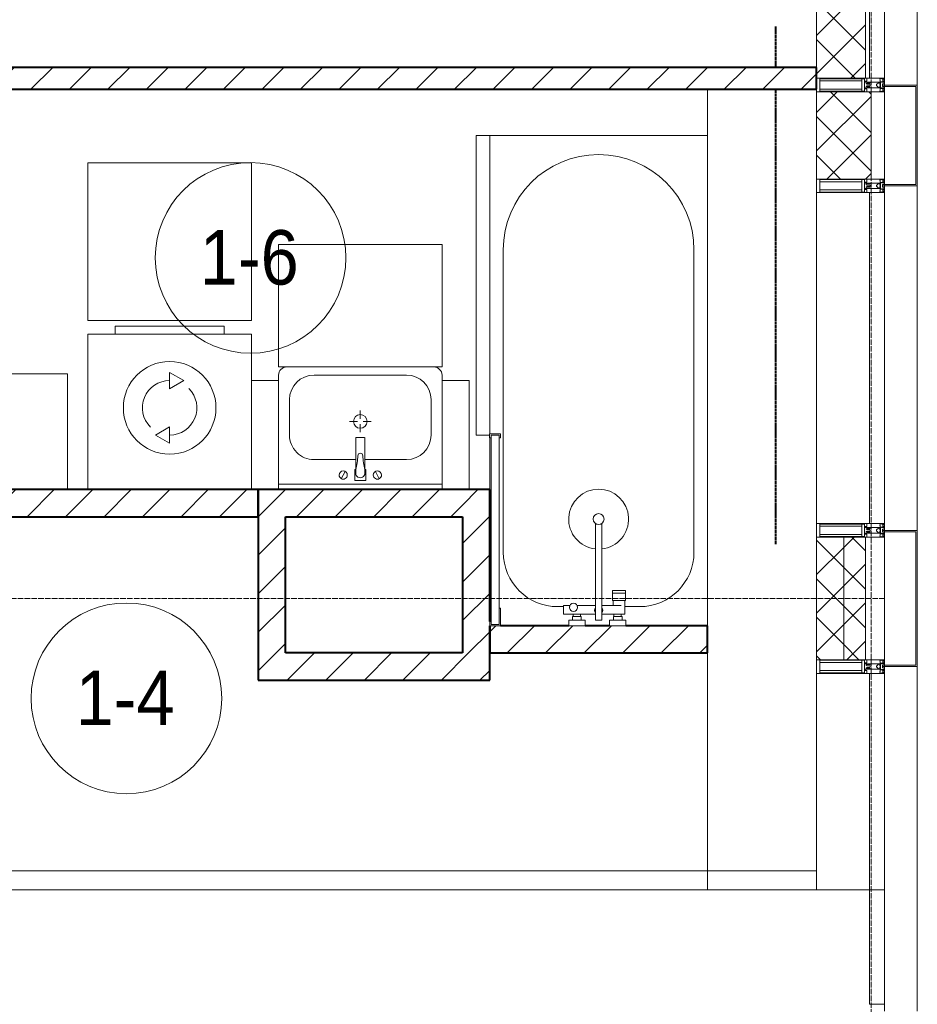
# Model space of a CAD drawing. Header units: millimetres. Extents: x 106966 to 201968, y 7718 to 228773.
# Tile 28 of 44: x 133624 to 136920, y 17310 to 20925. Entities that reach past the tile are written whole.
import ezdxf

# ---------------------------------------------------------------- set-up
doc = ezdxf.new("R2010")
doc.units = ezdxf.units.MM
for name, pattern in [('ADSK_Линия сетки', [25, 20, -2.5, 0, -2.5]), ('Линия сетки', [25, 20, -2.5, 0, -2.5]), ('Штрих_3_1_5_', [4.5, 3, -1.5]), ('Штриховая_ш3 п1_5', [4.5, 3, -1.5])]:
    doc.linetypes.add(name, pattern=pattern)
doc.layers.add('_Разделитель помещений_', color=4, linetype='Штриховая_ш3 п1_5', lineweight=40, true_color=0x00ffff)
for name, color, linetype, lineweight in [('Импосты витража', 7, 'Continuous', 18), ('Колонны', 7, 'Continuous', 18), ('Марки помещений', 7, 'Continuous', 20), ('Мебель', 7, 'Continuous', 18), ('Оси', 7, 'Continuous', 9), ('Панели витража', 7, 'Continuous', 18), ('Перекрытия', 7, 'Continuous', 18), ('Сантехнические приборы', 7, 'Continuous', 18), ('Стены', 7, 'Continuous', 18), ('Стены разрез', 7, 'Continuous', 40), ('Стены штриховка', 7, 'Continuous', 40), ('Форма', 7, 'Continuous', 18), ('Электрооборудование', 7, 'Continuous', 18), ('Элементы узлов', 7, 'Continuous', 18)]:
    doc.layers.add(name, color=color, linetype=linetype, lineweight=lineweight)
doc.styles.add('Arial_3', font='arial.ttf', dxfattribs={"width": 0.9, "height": 200})
pattern_1 = [(45, (0, 0), (-70.71068, 70.71068), [])]
pattern_2 = [(45, (0, 0), (-70.71068, 70.71068), []), (135, (0, 0), (-70.71068, -70.71068), [])]

# ---------------------------------------------------------------- blocks, each defined once
blk = doc.blocks.new('MR_Ванна - Санузел с ванной_1800x800-V5-МКСС_К4_L24_81_300_')
at = {"layer": 'Сантехнические приборы', "color": 253, "true_color": 0xaaaaaa}
for p, q in [((900, 0), (-900, 0)), ((-900, 0), (-900, -800)), ((-480, -50), (630, -50)), ((830, -250), (830, -303.8)), ((780, -301.9), (770.9, -301.9)), ((770.9, -301.9), (770.9, -348.9)), ((807.5, -301.9), (780, -301.9)), ((780, -301.9), (780, -348.9)), ((780, -348.9), (780, -301.9)), ((807.5, -348.9), (807.5, -301.9)), ((858, -303.8), (807.5, -303.8)), ((807.5, -303.8), (807.5, -346.6)), ((826.3, -316.7), (826.3, -388.7)), ((858, -316.7), (858, -303.8)), ((858, -388.7), (858, -316.7)), ((866, -316.7), (858, -316.7)), ((858, -316.7), (858, -343.6)), ((880, -314), (866, -314)), ((866, -314), (866, -346)), ((866, -343.6), (866, -316.7)), ((900, -300.2), (880, -300.2)), ((880, -300.2), (880, -360)), ((880, -346), (880, -314)), ((900, -360), (900, -300.2)), ((770.9, -348.9), (780, -348.9)), ((780, -348.9), (807.5, -348.9)), ((807.5, -346.6), (826.3, -346.6)), ((858, -343.6), (866, -343.6)), ((866, -346), (880, -346)), ((880, -360), (900, -360)), ((880, -388.7), (524.9, -388.7)), ((880, -411.3), (880, -388.7)), ((524.9, -411.3), (880, -411.3)), ((826.3, -411.3), (826.3, -478.7)), ((858, -529.1), (858, -411.3)), ((858, -466.4), (858, -493.3)), ((866, -466.4), (858, -466.4)), ((866, -464), (866, -496)), ((880, -464), (866, -464)), ((866, -493.3), (866, -466.4)), ((880, -450), (880, -509.8)), ((900, -450), (880, -450)), ((880, -496), (880, -464)), ((900, -509.8), (900, -450)), ((826.3, -505.7), (826.3, -529.1)), ((858, -493.3), (866, -493.3)), ((866, -496), (880, -496)), ((826.3, -529.1), (858, -529.1)), ((830, -529.1), (830, -550)), ((880, -509.8), (900, -509.8)), ((630, -750), (-480, -750)), ((195, -760), (195, -800.1)), ((210, -760), (195, -760)), ((200, -795.1), (200, -765)), ((200, -765), (210, -765)), ((895, -765), (200, -765)), ((200, -765), (200, -795.1)), ((210, -795.1), (200, -795.1)), ((200, -795.1), (895, -795.1)), ((210, -765), (210, -760)), ((210, -800.1), (210, -795.1)), ((900, -760), (835, -760)), ((835, -760), (835, -765)), ((835, -765), (895, -765)), ((895, -795.1), (885, -795.1)), ((885, -795.1), (885, -800)), ((895, -765), (895, -795.1)), ((895, -795.1), (895, -765)), ((900, -800), (900, -760)), ((195, -800.1), (210, -800.1)), ((210, -800), (400, -800)), ((885, -800), (900, -800))]:
    blk.add_line(p, q, dxfattribs=at)
for centre, radius, start, end in [((-480, -400), 350, 90, 270), ((630, -250), 200, 360, 90), ((508.5, -400), 110, 5.916, 354.084), ((508.5, -400), 20, 90, 270), ((508.5, -400), 20, 270, 90), ((508.5, -400), 20, 325.4667, 34.5333), ((843.9, -400), 15.5, 47.0093, 132.9907), ((843.9, -400), 15.5, 227.0093, 312.9907), ((832.8, -492.2), 15, 90, 270), ((832.8, -492.2), 15, 244.0483, 115.9517), ((832.8, -492.2), 15, 270, 90), ((630, -550), 200, 270, 360)]:
    blk.add_arc(centre, radius, start, end, dxfattribs=at)
blk = doc.blocks.new('MR_Зона обслуживания - MR_Зона обслуживания-V6-МКСС_К4_L24_81_300_')
at = {"layer": 'Мебель', "lineweight": 9}
for p, q in [((545.1, 0), (-550, 0)), ((-550, 0), (-550, -50)), ((550, -50), (550, -0.1)), ((-550, -50), (550, -50))]:
    blk.add_line(p, q, dxfattribs=at)
blk = doc.blocks.new('MR_Зона обслуживания - MR_Зона обслуживания-V9-МКСС_К4_L24_81_300_')
at = {"layer": 'Мебель', "lineweight": 9}
for p, q in [((108.75, 425), (-108.75, 425)), ((108.75, 0), (108.75, 425))]:
    blk.add_line(p, q, dxfattribs=at)
blk = doc.blocks.new('MR_Стиральная машина - Стиральная машина_600-V11-МКСС_К4_L24_81_300_')
at = {"layer": 'Электрооборудование', "color": 253, "true_color": 0xaaaaaa}
for p, q in [((-200, 600), (200, 600)), ((-200, 570), (-200, 600)), ((200, 600), (200, 570)), ((-300, 570), (300, 570)), ((-300, 0), (-300, 570)), ((300, 570), (300, 0)), ((0, 430), (52, 400)), ((0, 370), (0, 430)), ((52, 400), (0, 370)), ((-52, 200), (0, 230)), ((0, 230), (0, 170)), ((0, 170), (-52, 200))]:
    blk.add_line(p, q, dxfattribs=at)
for radius, start, end in [(170, 0, 180), (100, 90, 225), (100, 270, 45), (170, 180, 0)]:
    blk.add_arc((0, 300), radius, start, end, dxfattribs=at)
blk = doc.blocks.new('MR_Зона обслуживания - MR_Зона обслуживания-2638736-МКСС_К4_L24_81_300_')
at = {"layer": 'Мебель', "lineweight": 9}
for p, q in [((300, 580), (-300, 580)), ((-300, 580), (-300, 0)), ((300, 0), (300, 580)), ((-300, 0), (300, 0))]:
    blk.add_line(p, q, dxfattribs=at)
blk = doc.blocks.new('MR_Тумба-Умывальник с зеркалом - Тумба-умывальник_600-2515846-МКСС_К4_L24_81_300_')
at = {"layer": 'Сантехнические приборы', "color": 253, "true_color": 0xaaaaaa}
for p, q in [((-300, -20), (300, -20)), ((20, -33.1), (-20, -33.1)), ((-20, -33.1), (-20, -73.1)), ((20, -73.1), (20, -33.1)), ((-69.7, -39.8), (-55.6, -66.3)), ((-17, -60), (-17, -73.1)), ((17, -73.1), (17, -60)), ((69.7, -39.8), (55.6, -66.3)), ((-20, -73.1), (-17, -73.1)), ((-17, -73.1), (-17, -187.9)), ((17, -187.9), (17, -73.1)), ((17, -73.1), (20, -73.1)), ((-17, -110), (-170, -110)), ((170, -110), (17, -110)), ((-260, -200), (-260, -330)), ((-14, -190.9), (14, -190.9)), ((0, -210), (0, -240)), ((260, -330), (260, -200)), ((-10, -250), (-40, -250)), ((40, -250), (10, -250)), ((0, -290), (0, -260)), ((-300, -400), (-300, -420)), ((-170, -420), (170, -420)), ((300, -420), (300, -400))]:
    blk.add_line(p, q, dxfattribs=at)
for centre, radius, start, end in [((-62.7, -53.1), 15, 360, 180), ((-62.7, -53.1), 15, 180, 360), ((0, -60), 17, 360, 180), ((62.7, -53.1), 15, 360, 180), ((62.7, -53.1), 15, 180, 360), ((-217.6, -129.9), 208.5, 1.5946, 15.8177), ((217.6, -129.9), 208.5, 164.1823, 178.4054), ((-170, -200), 90, 90, 180), ((0, -124.1), 9.19, 180, 360), ((170, -200), 90, 360, 90), ((-14, -187.9), 3, 180, 270), ((-14, -187.9), 3, 195, 255), ((14, -187.9), 3, 270, 0), ((14, -187.9), 3, 285, 345), ((0, -250), 25, 0, 180), ((0, -250), 25, 180, 0), ((-170, -330), 90, 180, 270), ((170, -330), 90, 270, 360), ((-270, -420), 30, 180, 270), ((270, -420), 30, 270, 360)]:
    blk.add_arc(centre, radius, start, end, dxfattribs=at)
blk = doc.blocks.new('MR_Зона обслуживания - MR_Зона обслуживания-2638731-МКСС_К4_L24_81_300_')
at = {"layer": 'Мебель', "lineweight": 9}
for p, q in [((300, 0), (-300, 0)), ((-300, 0), (-300, -450)), ((300, -450), (300, 0)), ((-300, -450), (300, -450))]:
    blk.add_line(p, q, dxfattribs=at)
blk = doc.blocks.new('MR_Зона обслуживания - MR_Зона обслуживания-2638732-МКСС_К4_L24_81_300_')
at = {"layer": 'Мебель', "lineweight": 9}
for p, q in [((-50, 0), (-50, -400)), ((-50, -400), (50, -400))]:
    blk.add_line(p, q, dxfattribs=at)
blk = doc.blocks.new('MR_Зона обслуживания - MR_Зона обслуживания-V2-МКСС_К4_L24_81_300_')
at = {"layer": 'Мебель', "lineweight": 9}
for p, q in [((-50, 0), (-50, -400)), ((50, -400), (50, 0)), ((-50, -400), (50, -400))]:
    blk.add_line(p, q, dxfattribs=at)
blk = doc.blocks.new('135_SLK_K4_AR_rvt-1-МКСС_К4_L24_81_300_')
at = {"layer": 'Стены разрез', "lineweight": 9, "true_color": 0xaaaaaa}
h = blk.add_hatch(dxfattribs=at)
h.set_pattern_fill('FP_3', color=253, style=0, pattern_type=2)
h.set_pattern_definition(pattern_1)
h.paths.add_polyline_path([(136550, 20670), (136550, 20750), (132550, 20750), (132550, 20670), (135530.3, 20670)])
h = blk.add_hatch(dxfattribs=at)
h.set_pattern_fill('FP_3', color=253, style=0, pattern_type=2)
h.set_pattern_definition(pattern_1)
h.paths.add_polyline_path([(134500, 19100), (134500, 19200), (133000, 19200), (133000, 19100), (133851.2, 19100)])
h = blk.add_hatch(dxfattribs=at)
h.set_pattern_fill('FP_3', color=253, style=0, pattern_type=2)
h.set_pattern_definition(pattern_1)
h.paths.add_polyline_path([(135250, 19100), (135250, 19200), (134500, 19200), (134500, 19100), (135110.6, 19100)])
h = blk.add_hatch(dxfattribs=at)
h.set_pattern_fill('FP_3', color=253, style=0, pattern_type=2)
h.set_pattern_definition(pattern_1)
h.paths.add_polyline_path([(135250, 18600), (135350, 18600), (135350, 19200), (135250, 19200), (135250, 18700)])
h = blk.add_hatch(dxfattribs=at)
h.set_pattern_fill('FP_3', color=253, style=0, pattern_type=2)
h.set_pattern_definition(pattern_1)
h.paths.add_polyline_path([(134600, 18500), (134600, 19100), (134500, 19100), (134500, 18500)])
h = blk.add_hatch(dxfattribs=at)
h.set_pattern_fill('FP_3', color=253, style=0, pattern_type=2)
h.set_pattern_definition(pattern_1)
h.paths.add_polyline_path([(135350, 18600), (136150, 18600), (136150, 18700), (135350, 18700)])
h = blk.add_hatch(dxfattribs=at)
h.set_pattern_fill('FP_3', color=253, style=0, pattern_type=2)
h.set_pattern_definition(pattern_1)
h.paths.add_polyline_path([(134690.8, 18500), (135350, 18500), (135350, 18600), (134600, 18600), (134600, 18500)])
at = {"layer": '_Разделитель помещений_', "color": 131, "linetype": 'Штрих_3_1_5_', "true_color": 0xaaffff}
for p, q in [((136400, 20750), (136400, 20900)), ((136400, 19000), (136400, 20670))]:
    blk.add_line(p, q, dxfattribs=at)
at = {"layer": 'Перекрытия', "color": 253, "true_color": 0xaaaaaa}
for p, q in [((136150, 18700), (136150, 20670)), ((136150, 17730), (136150, 18600))]:
    blk.add_line(p, q, dxfattribs=at)
at = {"layer": 'Стены', "color": 253, "true_color": 0xaaaaaa}
for p, q in [((131750.4, 17800.4), (136550, 17800.4)), ((136550, 17799.6), (131750.4, 17799.6)), ((136550, 17800.4), (136150, 17800.4)), ((136150, 17799.6), (136550, 17799.6)), ((136550, 17799.6), (136550, 17800.4))]:
    blk.add_line(p, q, dxfattribs=at)
at = {"layer": 'Стены разрез', "color": 253, "true_color": 0xaaaaaa}
for p, q in [((136550, 20750), (132550, 20750)), ((136550, 20670), (136550, 20750)), ((132550, 20670), (136550, 20670)), ((134500, 19200), (133000, 19200)), ((135250, 19200), (134500, 19200)), ((134500, 19200), (134500, 19100)), ((134500, 19100), (134500, 19200)), ((135350, 19200), (135250, 19200)), ((135350, 18715), (135350, 19200)), ((133000, 19100), (134500, 19100)), ((134500, 19100), (134500, 18500)), ((134600, 19100), (135250, 19100)), ((134600, 18600), (134600, 19100)), ((135250, 19100), (135250, 18600)), ((135350, 18700), (135350, 18600)), ((135350, 18600), (135350, 18700)), ((135640.2, 18700), (135390, 18700)), ((135790, 18700), (135700, 18700)), ((136150, 18700), (135849.8, 18700)), ((136150, 18600), (136150, 18700)), ((135250, 18600), (134600, 18600)), ((135350, 18600), (136150, 18600)), ((135350, 18500), (135350, 18600)), ((134500, 18500), (134600, 18500)), ((134600, 18500), (135350, 18500))]:
    blk.add_line(p, q, dxfattribs=at)
at = {"layer": 'Мебель', "color": 253, "lineweight": 18, "true_color": 0xaaaaaa}
for name, p, rotation in [('MR_Зона обслуживания - MR_Зона обслуживания-V6-МКСС_К4_L24_81_300_', (135350, 19950), 270), ('MR_Зона обслуживания - MR_Зона обслуживания-2638731-МКСС_К4_L24_81_300_', (134875, 19650), 180), ('MR_Зона обслуживания - MR_Зона обслуживания-2638732-МКСС_К4_L24_81_300_', (134525, 19200), 180), ('MR_Зона обслуживания - MR_Зона обслуживания-V2-МКСС_К4_L24_81_300_', (135225, 19200), 180)]:
    blk.add_blockref(name, p, dxfattribs=dict(at, rotation=rotation))
for name, p in [('MR_Зона обслуживания - MR_Зона обслуживания-2638736-МКСС_К4_L24_81_300_', (134175, 19820)), ('MR_Зона обслуживания - MR_Зона обслуживания-V9-МКСС_К4_L24_81_300_', (133691.3, 19200))]:
    blk.add_blockref(name, p, dxfattribs=at)
at = {"layer": 'Сантехнические приборы', "color": 253, "lineweight": 18, "true_color": 0xaaaaaa}
for name, p, rotation in [('MR_Ванна - Санузел с ванной_1800x800-V5-МКСС_К4_L24_81_300_', (136150, 19600), 270), ('MR_Тумба-Умывальник с зеркалом - Тумба-умывальник_600-2515846-МКСС_К4_L24_81_300_', (134875, 19200), 180)]:
    blk.add_blockref(name, p, dxfattribs=dict(at, rotation=rotation))
at = {"layer": 'Электрооборудование', "color": 253, "lineweight": 18, "true_color": 0xaaaaaa}
blk.add_blockref('MR_Стиральная машина - Стиральная машина_600-V11-МКСС_К4_L24_81_300_', (134175, 19200), dxfattribs=at)
blk = doc.blocks.new('A_OGR_PAN_Отлив - A_OGR_PAN_Отлив-6070778-МКСС_К4_L24_81_300_')
at = {"layer": 'Колонны', "color": 253, "lineweight": 5, "true_color": 0xaaaaaa}
blk.add_line((632.5, 120), (-632.5, 120), dxfattribs=at)
blk = doc.blocks.new('System Panel - A_PAN_Glass-5804312-МКСС_К4_L24_81_300_')
at = {"layer": 'Панели витража', "color": 253, "lineweight": 5, "true_color": 0xaaaaaa}
for p, q in [((607.5, 0), (-607.5, 0)), ((-607.5, 0), (-607.5, -55)), ((607.5, -55), (607.5, 0)), ((-607.5, -55), (607.5, -55))]:
    blk.add_line(p, q, dxfattribs=at)
blk = doc.blocks.new('Rectangular Mullion - R_StandardFrame_50Wx250H-5803978-МКСС_К4_L24_81_300_')
at = {"layer": 'Импосты витража', "color": 253, "lineweight": 5, "true_color": 0xaaaaaa}
blk.add_line((136550, 17730), (136550, 18525), dxfattribs=at)
blk = doc.blocks.new('Rectangular Mullion - 50Wx250H-2623690-МКСС_К4_L24_81_300_')
at = {"layer": 'Элементы узлов', "color": 253, "lineweight": 5, "true_color": 0xaaaaaa}
for p, q in [((-25, 65.2), (-25, 250)), ((-25, 250), (0, 250)), ((-23, 237.3), (0, 237.3)), ((-23, 237.3), (-23, 73.6)), ((-14.9, 84), (-14.9, 237.3)), ((25, 250), (0, 250)), ((23, 237.3), (0, 237.3)), ((14.9, 84), (14.9, 237.3)), ((23, 237.3), (23, 73.6)), ((25, 65.2), (25, 250)), ((0, 84), (-23, 84)), ((-0.5, 73.6), (-23, 73.6)), ((0, 84), (23, 84)), ((0.5, 73.6), (23, 73.6)), ((-14, 65.2), (-25, 65.2)), ((-14, 71.3), (-14, 65.2)), ((-10, 71.3), (-14, 71.3)), ((-10, 53), (-10, 71.3)), ((-8.7, 53), (-10, 53)), ((-10, 53), (-10, 17)), ((-8.7, 53), (-7, 54.7)), ((-7, 65.2), (-5.9, 67.3)), ((-7, 65.2), (-7, 54.7)), ((-4.1, 67.3), (-5.9, 67.3)), ((-4.1, 67.3), (-2.9, 65.1)), ((-2.9, 65.1), (-2.9, 54.6)), ((-1.3, 53), (-2.9, 54.6)), ((0, 53), (-1.3, 53)), ((0, 53), (1.3, 53)), ((1.3, 53), (2.9, 54.6)), ((4.1, 67.3), (2.9, 65.1)), ((2.9, 65.1), (2.9, 54.6)), ((4.1, 67.3), (5.9, 67.3)), ((7, 65.2), (5.9, 67.3)), ((7, 65.2), (7, 54.7)), ((8.7, 53), (7, 54.7)), ((8.7, 53), (10, 53)), ((10, 71.3), (14, 71.3)), ((10, 53), (10, 71.3)), ((10, 53), (10, 17)), ((14, 71.3), (14, 65.2)), ((14, 65.2), (25, 65.2)), ((-23.8, 14.6), (-25, 14.2)), ((-25, 0), (-25, 14.2)), ((-22.3, 17), (-23.8, 17)), ((-23.8, 17), (-23.8, 14.6)), ((-22.5, 10.6), (-23.8, 14.6)), ((-22.5, 10.6), (-23.7, 9.9)), ((-23.7, 1.3), (-23.7, 9.9)), ((-23.7, 1.3), (-11.8, 1.3)), ((-23.2, 10.2), (-22.5, 8)), ((-22.5, 8), (-22.5, 4.5)), ((-21.3, 4.5), (-22.5, 4.5)), ((-22.3, 17), (-22.3, 16)), ((-22.3, 16), (-21.3, 16)), ((-19, 17.6), (-21.3, 16)), ((-21.3, 4.5), (-21.3, 6.5)), ((-21.3, 6.5), (-14.2, 6.5)), ((-18.4, 16.6), (-19, 17.6)), ((-7.4, 16.6), (-18.4, 16.6)), ((-14.2, 6.5), (-14.2, 4.5)), ((-13.2, 4.5), (-14.2, 4.5)), ((-13.2, 4.5), (-12.2, 7.2)), ((-12.7, 7.6), (-11.3, 11.4)), ((-12.7, 7.6), (-11.8, 6.9)), ((-12.2, 9), (-12.2, 14.8)), ((-12.2, 14.8), (0, 14.8)), ((-11.8, 1.3), (-11.8, 6.9)), ((-10.5, 11.2), (-11.3, 11.4)), ((-10.5, 1.5), (-10.5, 11.2)), ((-4.8, 1.5), (-10.5, 1.5)), ((-10, 17), (-7.5, 17)), ((-8.5, 23), (-1.5, 30)), ((-8.5, 18.5), (-8.5, 23)), ((-7.5, 18.5), (-8.5, 18.5)), ((-7.5, 17), (-7.5, 18.5)), ((-7.4, 18), (-7.4, 16.6)), ((-2.6, 18), (-7.4, 18)), ((0, 8), (-4.8, 8)), ((-4.8, 1.5), (-4.8, 8)), ((-2.6, 18), (-2.6, 16.8)), ((-2.6, 16.8), (0, 16.8)), ((-1.5, 30), (0, 30)), ((1.5, 30), (0, 30)), ((2.6, 16.8), (0, 16.8)), ((0, 14.8), (0, 16.8)), ((0, 14.8), (0, 16.8)), ((12.2, 14.8), (0, 14.8)), ((0, 0), (0, 8)), ((0, 8), (4.8, 8)), ((0, 0), (0, 8)), ((8.5, 23), (1.5, 30)), ((2.6, 18), (2.6, 16.8)), ((2.6, 18), (7.4, 18)), ((4.8, 1.5), (4.8, 8)), ((4.8, 1.5), (10.5, 1.5)), ((7.4, 18), (7.4, 16.6)), ((7.4, 16.6), (18.4, 16.6)), ((7.5, 18.5), (8.5, 18.5)), ((7.5, 17), (7.5, 18.5)), ((10, 17), (7.5, 17)), ((8.5, 18.5), (8.5, 23)), ((10.5, 11.2), (11.3, 11.4)), ((10.5, 1.5), (10.5, 11.2)), ((12.7, 7.6), (11.3, 11.4)), ((12.7, 7.6), (11.8, 6.9)), ((11.8, 1.3), (11.8, 6.9)), ((23.7, 1.3), (11.8, 1.3)), ((12.2, 9), (12.2, 14.8)), ((13.2, 4.5), (12.2, 7.2)), ((13.2, 4.5), (14.2, 4.5)), ((21.3, 6.5), (14.2, 6.5)), ((14.2, 6.5), (14.2, 4.5)), ((18.4, 16.6), (19, 17.6)), ((19, 17.6), (21.3, 16)), ((22.3, 16), (21.3, 16)), ((21.3, 4.5), (21.3, 6.5)), ((21.3, 4.5), (22.5, 4.5)), ((22.3, 17), (22.3, 16)), ((22.3, 17), (23.8, 17)), ((22.5, 10.6), (23.8, 14.6)), ((22.5, 10.6), (23.7, 9.9)), ((23.2, 10.2), (22.5, 8)), ((22.5, 8), (22.5, 4.5)), ((23.7, 1.3), (23.7, 9.9)), ((23.8, 17), (23.8, 14.6)), ((23.8, 14.6), (25, 14.2)), ((25, 0), (25, 14.2)), ((-25, 0), (0, 0)), ((25, 0), (0, 0))]:
    blk.add_line(p, q, dxfattribs=at)
for centre, start, end in [((-0.5, 73.1), 360, 90), ((0.5, 73.1), 90, 180)]:
    blk.add_arc(centre, 0.5, start, end, dxfattribs=at)
blk = doc.blocks.new('Rectangular Mullion - R_StandardFrame_50Wx250H-5802904-МКСС_К4_L24_81_300_')
at = {"layer": 'Импосты витража', "color": 253, "lineweight": 5, "true_color": 0xaaaaaa}
for p, q in [((-25, 0), (-25, 250)), ((-25, 250), (25, 250)), ((25, 250), (25, 0)), ((-5, 0), (-25, 0)), ((25, 0), (0, 0))]:
    blk.add_line(p, q, dxfattribs=at)
blk = doc.blocks.new('Rectangular Mullion - R_StandardFrame_50Wx250H-4879929-МКСС_К4_L24_81_300_')
at = {"layer": 'Импосты витража', "color": 253, "lineweight": 5, "true_color": 0xaaaaaa}
blk.add_line((136800, 18575), (136800, 19025), dxfattribs=at)
blk = doc.blocks.new('Rectangular Mullion - R_StandardFrame_50Wx250H-V32-МКСС_К4_L24_81_300_')
at = {"layer": 'Импосты витража', "color": 253, "lineweight": 5, "true_color": 0xaaaaaa}
for p, q in [((-25, 0), (-25, 250)), ((-25, 250), (25, 250)), ((25, 250), (25, 0)), ((0, 0), (-25, 0)), ((25, 0), (5, 0))]:
    blk.add_line(p, q, dxfattribs=at)
blk = doc.blocks.new('Rectangular Mullion - R_StandardFrame_50Wx250H-5804033-МКСС_К4_L24_81_300_')
at = {"layer": 'Импосты витража', "color": 253, "lineweight": 5, "true_color": 0xaaaaaa}
blk.add_line((136800, 20340), (136800, 20660), dxfattribs=at)
blk = doc.blocks.new('Rectangular Mullion - R_StandardFrame_50Wx250H-V36-МКСС_К4_L24_81_300_')
at = {"layer": 'Импосты витража', "color": 253, "lineweight": 5, "true_color": 0xaaaaaa}
blk.add_line((136550, 19075), (136550, 20290), dxfattribs=at)
blk = doc.blocks.new('A_SLK_PAN_Type1 - Прямой тип панели-6537348-МКСС_К4_L24_81_300_')
at = {"layer": 'Колонны', "lineweight": 5}
for p, q in [((-250, 120), (250, 120)), ((-250, 0), (-250, 120)), ((-245, 115), (-245, 0)), ((245, 115), (-245, 115)), ((245, 0), (245, 115)), ((250, 120), (250, 0)), ((-245, 0), (-250, 0)), ((250, 0), (245, 0))]:
    blk.add_line(p, q, dxfattribs=at)
blk = doc.blocks.new('A_SLK_PAN_Type1 - Прямой тип панели-6537344-МКСС_К4_L24_81_300_')
at = {"layer": 'Колонны', "lineweight": 5}
for p, q in [((-185, 120), (185, 120)), ((-185, 0), (-185, 120)), ((-180, 115), (-180, 0)), ((180, 115), (-180, 115)), ((180, 0), (180, 115)), ((185, 120), (185, 0)), ((-180, 0), (-185, 0)), ((185, 0), (180, 0))]:
    blk.add_line(p, q, dxfattribs=at)
blk = doc.blocks.new('135_SLK_K4_AR_FCD_rvt-1-МКСС_К4_L24_81_300_')
at = {"layer": 'Стены разрез', "lineweight": 5, "true_color": 0xaaaaaa}
h = blk.add_hatch(dxfattribs=at)
h.set_pattern_fill('FP_4', color=253, style=0, pattern_type=2)
h.set_pattern_definition(pattern_2)
h.paths.add_polyline_path([(136730, 20710), (136730, 21925), (136550, 21925), (136550, 20710)])
h = blk.add_hatch(dxfattribs=at)
h.set_pattern_fill('FP_4', color=253, style=0, pattern_type=2)
h.set_pattern_definition(pattern_2)
h.paths.add_polyline_path([(136750, 20340), (136750, 20660), (136550, 20660), (136550, 20340)])
h = blk.add_hatch(dxfattribs=at)
h.set_pattern_fill('FP_4', color=253, style=0, pattern_type=2)
h.set_pattern_definition(pattern_2)
h.paths.add_polyline_path([(136650, 18575), (136650, 19025), (136550, 19025), (136550, 18575)])
h = blk.add_hatch(dxfattribs=at)
h.set_pattern_fill('FP_4', color=253, style=0, pattern_type=2)
h.set_pattern_definition(pattern_2)
h.paths.add_polyline_path([(136730, 18575), (136730, 19025), (136650, 19025), (136650, 18575)])
at = {"layer": 'Стены разрез', "color": 253, "lineweight": 9, "true_color": 0xaaaaaa}
for p, q in [((136550, 21925), (136550, 20710)), ((136800, 20710), (136800, 21925)), ((136550, 20710), (136800, 20710)), ((136550, 20660), (136550, 20340)), ((136750, 20660), (136550, 20660)), ((136750, 20340), (136750, 20660)), ((136550, 20340), (136750, 20340)), ((136550, 19025), (136550, 18575)), ((136730, 19025), (136550, 19025)), ((136730, 18575), (136730, 19025)), ((136550, 18575), (136730, 18575))]:
    blk.add_line(p, q, dxfattribs=at)
at = {"layer": 'Стены штриховка', "color": 253, "lineweight": 9, "true_color": 0xaaaaaa}
for p, q in [((136730, 20710), (136730, 21925)), ((136745, 20710), (136745, 21925)), ((136650, 18575), (136650, 19025))]:
    blk.add_line(p, q, dxfattribs=at)
at = {"layer": 'Форма', "color": 253, "lineweight": 9, "true_color": 0xaaaaaa}
for p, q in [((136800, 17730), (112796.3, 17730)), ((136800, 17285), (136800, 17730))]:
    blk.add_line(p, q, dxfattribs=at)
at = {"layer": 'Импосты витража', "color": 253, "lineweight": 5, "true_color": 0xaaaaaa, "extrusion": (0, 0, -1), "rotation": 270}
for name, p in [('Rectangular Mullion - 50Wx250H-2623690-МКСС_К4_L24_81_300_', (-136800, 20685)), ('Rectangular Mullion - R_StandardFrame_50Wx250H-V32-МКСС_К4_L24_81_300_', (-136800, 20685)), ('Rectangular Mullion - 50Wx250H-2623690-МКСС_К4_L24_81_300_', (-136800, 20315)), ('Rectangular Mullion - R_StandardFrame_50Wx250H-5802904-МКСС_К4_L24_81_300_', (-136800, 20315)), ('Rectangular Mullion - 50Wx250H-2623690-МКСС_К4_L24_81_300_', (-136800, 19050)), ('Rectangular Mullion - R_StandardFrame_50Wx250H-V32-МКСС_К4_L24_81_300_', (-136800, 19050)), ('Rectangular Mullion - 50Wx250H-2623690-МКСС_К4_L24_81_300_', (-136800, 18550)), ('Rectangular Mullion - R_StandardFrame_50Wx250H-5802904-МКСС_К4_L24_81_300_', (-136800, 18550))]:
    blk.add_blockref(name, p, dxfattribs=at)
at = {"layer": 'Импосты витража', "color": 253, "lineweight": 5, "true_color": 0xaaaaaa}
for name in ['Rectangular Mullion - R_StandardFrame_50Wx250H-5804033-МКСС_К4_L24_81_300_', 'Rectangular Mullion - R_StandardFrame_50Wx250H-V36-МКСС_К4_L24_81_300_', 'Rectangular Mullion - R_StandardFrame_50Wx250H-4879929-МКСС_К4_L24_81_300_', 'Rectangular Mullion - R_StandardFrame_50Wx250H-5803978-МКСС_К4_L24_81_300_']:
    blk.add_blockref(name, (0, 0), dxfattribs=at)
at = {"layer": 'Колонны', "color": 253, "lineweight": 5, "true_color": 0xaaaaaa}
for name, p, rotation in [('A_OGR_PAN_Отлив - A_OGR_PAN_Отлив-6070778-МКСС_К4_L24_81_300_', (136800, 21317.5), 269.9999999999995), ('A_SLK_PAN_Type1 - Прямой тип панели-6537344-МКСС_К4_L24_81_300_', (136800, 20500), 269.9999999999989), ('A_OGR_PAN_Отлив - A_OGR_PAN_Отлив-6070778-МКСС_К4_L24_81_300_', (136800, 19682.5), 269.9999999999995), ('A_SLK_PAN_Type1 - Прямой тип панели-6537348-МКСС_К4_L24_81_300_', (136800, 18800), 269.9999999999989), ('A_OGR_PAN_Отлив - A_OGR_PAN_Отлив-6070778-МКСС_К4_L24_81_300_', (136800, 17917.5), 269.9999999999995)]:
    blk.add_blockref(name, p, dxfattribs=dict(at, rotation=rotation))
at = {"layer": 'Панели витража', "color": 253, "lineweight": 5, "true_color": 0xaaaaaa, "rotation": 270}
for p in [(136800, 19682.5), (136800, 17917.5)]:
    blk.add_blockref('System Panel - A_PAN_Glass-5804312-МКСС_К4_L24_81_300_', p, dxfattribs=at)
blk = doc.blocks.new('050_Марка_Помещение - Номер-620969-МКСС_К4_L24_81_300_')
at = {"layer": 'Марки помещений'}
blk.add_circle((0, 0), 3.5, dxfattribs=at)

msp = doc.modelspace()

# ---------------------------------------------------------------- linework, layer by layer
at = {"layer": 'Оси', "linetype": 'Линия сетки'}
msp.add_line((136750, 12025.7), (136750, 33709.6), dxfattribs=at)
at = {"layer": 'Оси', "linetype": 'ADSK_Линия сетки'}
msp.add_line((136800, 18800), (107783.9, 18800), dxfattribs=at)

# ---------------------------------------------------------------- block references
at = {"lineweight": 5}
for name in ['135_SLK_K4_AR_FCD_rvt-1-МКСС_К4_L24_81_300_', '135_SLK_K4_AR_rvt-1-МКСС_К4_L24_81_300_']:
    msp.add_blockref(name, (0, 0), dxfattribs=at)
at = {"layer": 'Марки помещений', "xscale": 99.99999999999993, "yscale": 99.99999999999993, "zscale": 99.99999999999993}
for p in [(134472, 20050.5), (134016.3, 18433.3)]:
    msp.add_blockref('050_Марка_Помещение - Номер-620969-МКСС_К4_L24_81_300_', p, dxfattribs=at)

# ---------------------------------------------------------------- texts
at = {"layer": 'Марки помещений', "lineweight": 9, "char_height": 200, "width": 447.342, "attachment_point": 1, "style": 'Arial_3'}
for s, insert in [('1-6', (134285.5, 20152.3)), ('1-4', (133829.8, 18535))]:
    msp.add_mtext(s, dxfattribs=dict(at, insert=insert))

doc.saveas('drawing.dxf')
